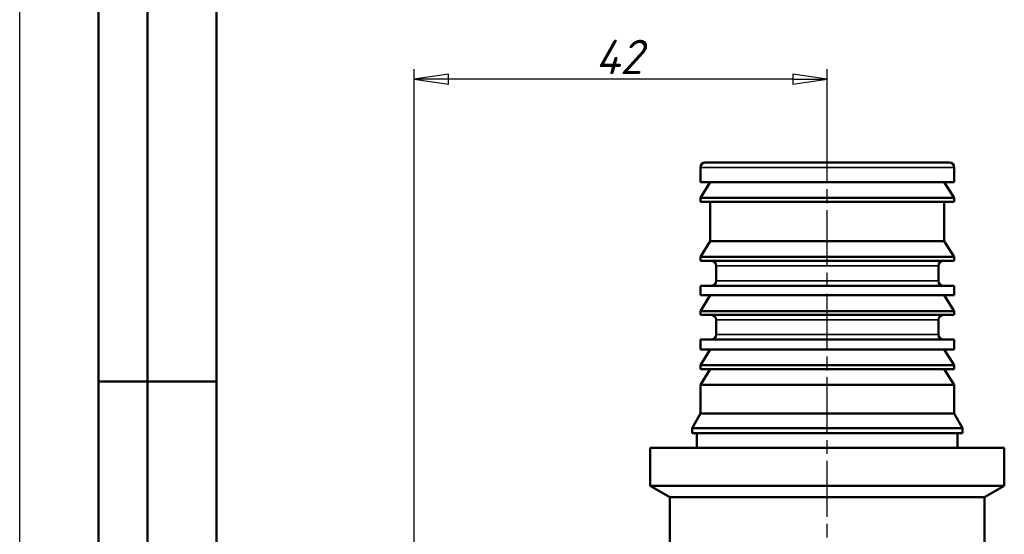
# Model space of a CAD drawing. Header units: millimetres. Extents: x -258 to 813, y -69 to 356.
# Tile 9 of 12: x 0 to 100, y 216 to 269. Entities that reach past the tile are written whole.
import ezdxf
from ezdxf.enums import TextEntityAlignment as Align

# ---------------------------------------------------------------- set-up
doc = ezdxf.new("R2010")
doc.units = ezdxf.units.MM
doc.linetypes.add('CHAIN', pattern=[0.7087, 0.4724, -0.0591, 0.1181, -0.0591])
for name, color, linetype, lineweight in [('Видимые тонкие (ГОСТ)', 7, 'Continuous', 35), ('Видимый контур (ГОСТ)', 7, 'Continuous', 50), ('Кромка (ГОСТ)', 7, 'Continuous', 50), ('Обозначение (ГОСТ)', 7, 'Continuous', 25), ('Осевая линия (ГОСТ)', 7, 'Continuous', 25), ('Размер (ГОСТ)', 7, 'Continuous', 25), ('Эскизная геометрия (ГОСТ)', 7, 'Continuous', 50)]:
    doc.layers.add(name, color=color, linetype=linetype, lineweight=lineweight)
doc.styles.get("Standard").update_dxf_attribs({"font": 'GOST Common Italic.ttf'})
doc.styles.add('Обычный текст (ГОСТ)', font='GOST Common Italic.ttf')
doc.dimstyles.new('Обычный (ГОСТ)', dxfattribs={"dimtxt": 3.5, "dimasz": 3.5, "dimexe": 1, "dimexo": 0, "dimgap": 0.5, "dimtad": 1, "dimrnd": 1e-08, "dimtxsty": 'Обычный текст (ГОСТ)', "dimblk": 'Filled-1', "dimcen": 0.09, "dimdle": 15, "dimclrd": 256, "dimclre": 256, "dimclrt": 256, "dimazin": 2, "dimtfac": 0.714286, "dimtdec": 3, "dimtmove": 0, "dimatfit": 3, "dimfxl": 1, "dimtolj": 1, "dimlwd": 25, "dimlwe": 25, "dimarcsym": 0})

# ---------------------------------------------------------------- blocks, each defined once
blk = doc.blocks.new('ГОСТ - Доп. графы 2')
at = {"layer": 'Эскизная геометрия (ГОСТ)'}
for p, q in [((-12, 0), (-12, 120)), ((-7, 0), (-7, 120)), ((-12, 60), (0, 60))]:
    blk.add_line(p, q, dxfattribs=at)
at = {"layer": 'Обозначение (ГОСТ)', "lineweight": 30, "width": 0.8, "flags": 17}
for tag, p in [('Первичная_применяемость', (-3.65, 90.03)), ('Справочный_номер', (-3.55, 30.02))]:
    blk.add_attdef(tag, text='', height=3.17, rotation=90, dxfattribs=at).set_placement(p, align=Align.MIDDLE_CENTER)
blk = doc.blocks.new('Рамки ГОСТ_ граница 297x210')
at = {"layer": 'Кромка (ГОСТ)', "lineweight": 25}
blk.add_line((0, 0), (0, 297), dxfattribs=at)
at = {"layer": 'Кромка (ГОСТ)'}
blk.add_line((20, 292), (20, 5), dxfattribs=at)
blk = doc.blocks.new('Filled-1')
at = {"color": 0}
for p, q in [((0, 0), (-1, 0.143)), ((-1, 0.143), (-1, -0.143)), ((-1, 0), (0, 0)), ((-1, -0.143), (0, 0))]:
    blk.add_line(p, q, dxfattribs=at)
at = {"color": 0, "flags": 128}
blk.add_lwpolyline([(-1, -0.143), (0, 0), (-1, 0.143), (-1, -0.143)], dxfattribs=at)
at = {"color": 0}
blk.add_solid([(-1, -0.143), (0, 0), (-1, 0.143), (-1, -0.143)], dxfattribs=at)
blk = doc.blocks.new('*D8')
at = {"layer": 'Defpoints', "color": 0, "linetype": 'Continuous', "transparency": 16777216}
for p in [(40.11, 262.74), (82.11, 257.51), (40.11, 213.54)]:
    blk.add_point(p, dxfattribs=at)
at = {"layer": 'Размер (ГОСТ)', "linetype": 'Continuous', "lineweight": 25, "transparency": 16777216}
for p, q in [((40.11, 213.54), (40.11, 263.74)), ((82.11, 257.51), (82.11, 263.74)), ((78.61, 262.74), (43.61, 262.74))]:
    blk.add_line(p, q, dxfattribs=at)
at = {"layer": 'Размер (ГОСТ)', "linetype": 'Continuous', "lineweight": 25, "transparency": 16777216, "xscale": 3.5, "yscale": 3.5, "zscale": 3.5, "rotation": 180}
blk.add_blockref('Filled-1', (40.11, 262.74), dxfattribs=at)
at = {"layer": 'Размер (ГОСТ)', "linetype": 'Continuous', "lineweight": 25, "transparency": 16777216, "xscale": 3.5, "yscale": 3.5, "zscale": 3.5}
blk.add_blockref('Filled-1', (82.11, 262.74), dxfattribs=at)
at = {"layer": 'Размер (ГОСТ)', "linetype": 'Continuous', "lineweight": 25, "transparency": 16777216, "insert": (58.51, 266.74), "char_height": 3.5, "attachment_point": 1, "style": 'Обычный текст (ГОСТ)'}
blk.add_mtext('\\A1;42', dxfattribs=at)

msp = doc.modelspace()

# ---------------------------------------------------------------- linework, layer by layer
at = {"layer": 'Видимые тонкие (ГОСТ)'}
for p, q in [((69.2101, 253.7683), (95.0101, 253.7683)), ((70.8101, 243.7683), (93.4101, 243.7683)), ((70.8101, 242.2283), (93.4101, 242.2283)), ((70.8101, 238.2683), (93.4101, 238.2683)), ((70.8101, 236.7683), (93.4101, 236.7683))]:
    msp.add_line(p, q, dxfattribs=at)
at = {"layer": 'Видимый контур (ГОСТ)'}
for p, q in [((69.2101, 253.7683), (69.2101, 252.2683)), ((94.5101, 254.2683), (69.7101, 254.2683)), ((95.0101, 253.7683), (95.0101, 252.2683)), ((69.2101, 252.2683), (95.0101, 252.2683)), ((70.2101, 252.2683), (69.2101, 250.6683)), ((94.0101, 252.2683), (95.0101, 250.6683)), ((69.2101, 250.6683), (95.0101, 250.6683)), ((69.2101, 250.6683), (69.2101, 250.2683)), ((95.0101, 250.6683), (95.0101, 250.2683)), ((69.2101, 250.2683), (95.0101, 250.2683)), ((70.2101, 250.2683), (70.2101, 246.2683)), ((94.0101, 250.2683), (94.0101, 246.2683)), ((70.2101, 246.2683), (69.2101, 244.6683)), ((70.2101, 246.2683), (94.0101, 246.2683)), ((94.0101, 246.2683), (95.0101, 244.6683)), ((69.2101, 244.6683), (95.0101, 244.6683)), ((69.2101, 244.6683), (69.2101, 244.2683)), ((95.0101, 244.6683), (95.0101, 244.2683)), ((69.2101, 244.2683), (95.0101, 244.2683)), ((70.8101, 243.7683), (70.8101, 242.2283)), ((93.4101, 243.7683), (93.4101, 242.2283)), ((69.2101, 241.7283), (95.0101, 241.7283)), ((69.2101, 241.7283), (69.2101, 240.7683)), ((95.0101, 241.7283), (95.0101, 240.7683)), ((69.2101, 240.7683), (95.0101, 240.7683)), ((70.2101, 240.7683), (69.2101, 239.1683)), ((94.0101, 240.7683), (95.0101, 239.1683)), ((69.2101, 239.1683), (95.0101, 239.1683)), ((69.2101, 239.1683), (69.2101, 238.7683)), ((69.2101, 238.7683), (95.0101, 238.7683)), ((70.8101, 238.2683), (70.8101, 236.7683)), ((93.4101, 238.2683), (93.4101, 236.7683)), ((95.0101, 239.1683), (95.0101, 238.7683)), ((69.2101, 236.2683), (95.0101, 236.2683)), ((69.2101, 236.2683), (69.2101, 235.2683)), ((95.0101, 236.2683), (95.0101, 235.2683)), ((69.2101, 235.2683), (95.0101, 235.2683)), ((70.2101, 235.2683), (69.2101, 233.6683)), ((94.0101, 235.2683), (95.0101, 233.6683)), ((69.2101, 233.6683), (95.0101, 233.6683)), ((69.2101, 233.6683), (69.2101, 233.2683)), ((69.2101, 233.2683), (95.0101, 233.2683)), ((70.2101, 233.2683), (69.2101, 231.6683)), ((94.0101, 233.2683), (95.0101, 231.6683)), ((95.0101, 233.6683), (95.0101, 233.2683)), ((69.2101, 231.6683), (95.0101, 231.6683)), ((69.2101, 231.6683), (69.2101, 228.7683)), ((95.0101, 231.6683), (95.0101, 228.7683)), ((69.2101, 228.7683), (68.3601, 227.2683)), ((69.2101, 228.7683), (95.0101, 228.7683)), ((95.0101, 228.7683), (95.8601, 227.2683)), ((68.3601, 227.2683), (95.8601, 227.2683)), ((68.3601, 227.2683), (68.3601, 226.7683)), ((95.8601, 227.2683), (95.8601, 226.7683)), ((68.3601, 226.7683), (95.8601, 226.7683)), ((68.8601, 226.7683), (68.8601, 225.2683)), ((95.3601, 226.7683), (95.3601, 225.2683)), ((100.1101, 225.2683), (64.1101, 225.2683)), ((64.1101, 221.423), (64.1101, 225.2683)), ((100.1101, 221.423), (100.1101, 225.2683)), ((100.1101, 221.423), (64.1101, 221.423)), ((66.1101, 220.2683), (64.1101, 221.423)), ((98.1101, 220.2683), (100.1101, 221.423)), ((98.1101, 220.2683), (66.1101, 220.2683)), ((66.1101, 214.2683), (66.1101, 220.2683)), ((98.1101, 213.2787), (98.1101, 220.2683))]:
    msp.add_line(p, q, dxfattribs=at)
for centre, start, end in [((69.7101, 253.7683), 90, 180), ((94.5101, 253.7683), 0, 90), ((70.3101, 243.7683), 0, 90), ((93.9101, 243.7683), 90, 180), ((70.3101, 242.2283), 270, 0), ((93.9101, 242.2283), 180, 270), ((70.3101, 238.2683), 0, 90), ((93.9101, 238.2683), 90, 180), ((70.3101, 236.7683), 270, 0), ((93.9101, 236.7683), 180, 270)]:
    msp.add_arc(centre, 0.5, start, end, dxfattribs=at)
at = {"layer": 'Осевая линия (ГОСТ)', "linetype": 'CHAIN', "ltscale": 11.993792}
msp.add_line((82.1101, 209.7683), (82.1101, 257.5077), dxfattribs=at)

# ---------------------------------------------------------------- block references
for name, p in [('Рамки ГОСТ_ граница 297x210', (0, 0)), ('ГОСТ - Доп. графы 2', (20, 172))]:
    msp.add_blockref(name, p)

# ---------------------------------------------------------------- dimensions: what is measured, and where the dimension line sits
at = {"layer": 'Размер (ГОСТ)', "linetype": 'Continuous', "lineweight": 25}
dim = msp.add_linear_dim(base=(40.1101, 262.7366), p1=(82.1101, 257.5077), p2=(40.1101, 213.5409), angle=180, dimstyle='Обычный (ГОСТ)', override={"dimgap": 0.5, "dimdec": 2, "dimtol": 0, "dimlim": 0, "dimtp": 0, "dimtm": 0, "dimtdec": 3, "dimtofl": 0, "dimatfit": 1}, dxfattribs=at)
dim.commit()
dim.dimension.update_dxf_attribs({"geometry": '*D8', "text_midpoint": (61.1101, 262.7366), "dimtype": 160})

doc.saveas('drawing.dxf')
